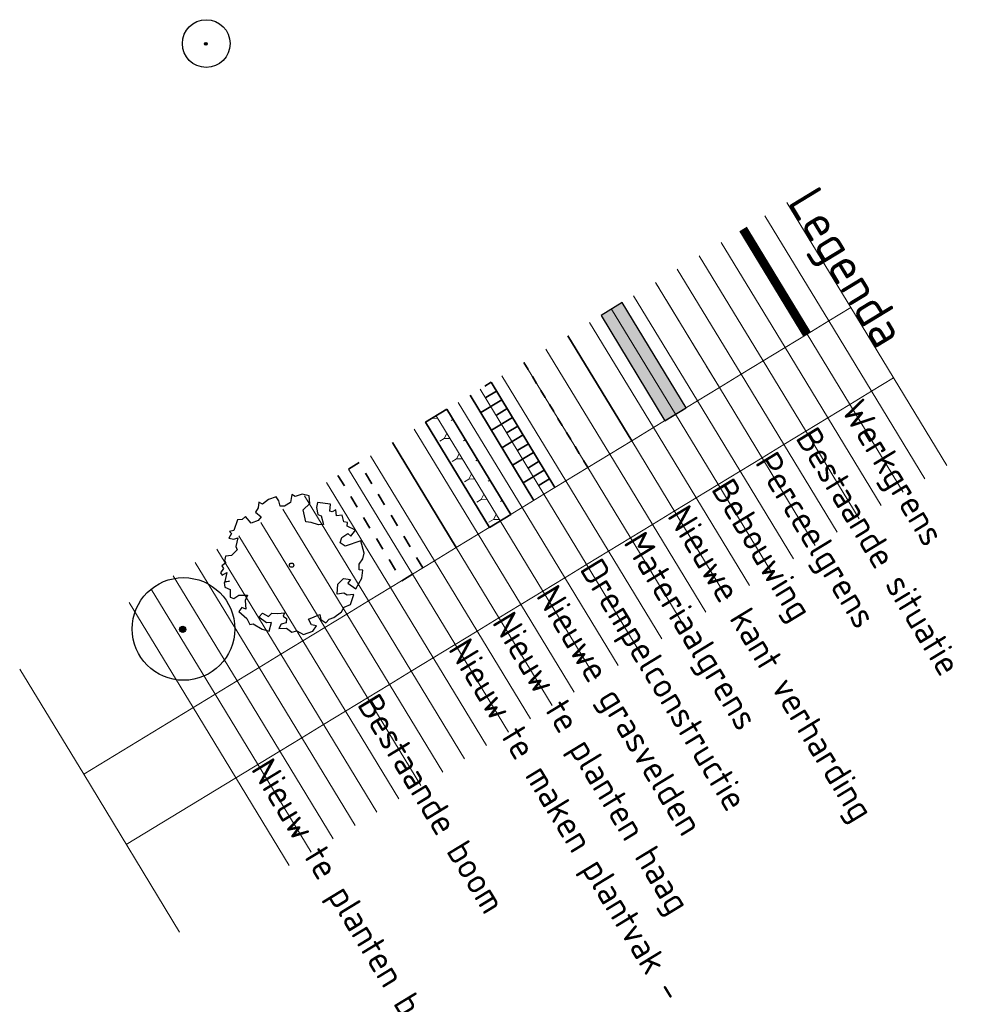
# Model space of a CAD drawing. Header units: metres. Extents: x 133800 to 134314, y 432795 to 433442.
# Tile 20 of 21: x 134267 to 134314, y 433163 to 433211. Entities that reach past the tile are written whole.
import ezdxf

# ---------------------------------------------------------------- set-up
doc = ezdxf.new("R2010")
doc.units = ezdxf.units.M
for name, pattern in [('ACAD_ISO02W100', [15, 12, -3]), ('DASHED2', [0.375, 0.25, -0.125]), ('XX-HIDDEN', [4, 2, -2])]:
    doc.linetypes.add(name, pattern=pattern)
doc.layers.get('DEFPOINTS').update_dxf_attribs({"color": 201, "lineweight": 0})
for name, color, linetype, lineweight in [('B-WE-GR-BOOM-S', 90, 'Continuous', 25), ('B-WE-KG-WERKGRENS-G', 7, 'XX-WERKGRENS', 35), ('B-XX-OG-TERREIN_CULTUURSCHEIDING-GV', 7, 'Continuous', 18), ('Legenda Tekst', 7, 'XX-WERKGRENS', 35), ('N-XX-GR-BEPLANTING-A-200', 92, 'Continuous', 18), ('N-XX-GR-BOOM-S', 90, 'Continuous', 25), ('N-XX-GR-HAAG-G', 90, 'GR-HAAG1', 35), ('N-XX-VH-KANTOPSLUITING_ACHTERKANTBAND-G', 50, 'Continuous', 35), ('N-XX-VH-MATERIAALGRENS-G', 7, 'XX-HIDDEN', 35)]:
    doc.layers.add(name, color=color, linetype=linetype, lineweight=lineweight)
doc.layers.add('B-XX-AL-ARC-bebouwing', color=254, linetype='Continuous')
doc.layers.add('B-XX-AL-KADASTRALEGRENS-G', color=7, linetype='DASHED2', lineweight=18, true_color=0xc70000)
doc.styles.get("Standard").update_dxf_attribs({"font": 'NLCS-ISO.ttf'})
doc.linetypes.add('GR-HAAG1', pattern='A,6,[176,NLCS.shx,S=0.125,R=0,X=0,Y=0],-2', length=8)
doc.linetypes.add('XX-WERKGRENS', pattern='A,0,[137,NLCS.SHX,S=0.5,R=0,X=0,Y=0],-30', length=30)

# ---------------------------------------------------------------- blocks, each defined once
blk = doc.blocks.new('SGR-BOOM_KROON-SO')
at = {"ltscale": 0.1}
h = blk.add_hatch(color=256, dxfattribs=at)
edge = h.paths.add_edge_path()
edge.add_arc((0, 0), 0.15, 0, 360)
for radius in [2.5, 0.045]:
    blk.add_circle((0.04, 0.02), radius)
blk.add_circle((0, 0), 0.15, dxfattribs=at)
blk = doc.blocks.new('SGR-BOOM_06')
at = {"linetype": 'Continuous', "flags": 128}
blk.add_lwpolyline([(2.698, 3.52), (2.53, 3.939), (2.197, 4.064), (1.945, 4.524), (1.273, 4.692), (0.855, 4.524), (1.108, 4.273), (1.064, 3.812), (0.228, 3.98), (0.352, 4.315), (0.184, 4.692), (-0.15, 4.609), (-0.486, 4.692), (-1.155, 4.65), (-1.491, 4.483), (-1.952, 4.565), (-2.539, 4.105), (-2.12, 3.896), (-1.994, 3.644), (-1.575, 3.435), (-1.994, 2.89), (-2.539, 2.766), (-2.915, 3.099), (-2.62, 3.217), (-2.873, 3.855), (-3.628, 3.435), (-4.004, 3.016), (-3.794, 2.848), (-4.004, 2.514), (-4.425, 2.346), (-4.717, 2.054), (-5.01, 1.214), (-3.88, 0.921), (-3.712, 0.544), (-4.004, 0.293), (-4.507, 0.293), (-4.602, 0.556), (-5.093, 0.376), (-4.758, -0.168), (-4.925, -0.377), (-4.717, -0.545), (-4.884, -1.006), (-4.532, -1.182), (-4.717, -1.551), (-4.424, -1.592), (-4.293, -1.707), (-4.619, -2.107), (-3.921, -2.682), (-3.668, -2.431), (-3.46, -1.97), (-3.627, -1.761), (-3.419, -1.174), (-3.124, -1.342), (-2.788, -1.761), (-2.496, -2.01), (-2.788, -2.808), (-3.419, -2.932), (-3.668, -3.394), (-3.333, -3.771), (-2.832, -3.897), (-2.769, -4.022), (-2.706, -4.148), (-2.328, -3.729), (-1.826, -3.729), (-1.575, -3.897), (-1.699, -4.273), (-1.699, -4.609), (-1.154, -4.736), (-0.61, -4.692), (-0.486, -4.945), (-0.233, -4.65), (0.101, -4.483), (-0.059, -4.007), (0.269, -3.896), (0.773, -4.023), (0.856, -4.609), (1.149, -4.565), (1.442, -4.736), (2.071, -4.232), (2.365, -4.356), (2.322, -4.147), (2.657, -3.98), (2.406, -3.728), (2.113, -3.644), (2.574, -3.226), (2.615, -2.975), (3.16, -2.848), (3.538, -3.058), (3.787, -2.807), (3.77, -2.633), (4.123, -2.633), (4.123, -2.387), (4.459, -2.263), (4.459, -2.054), (4.082, -2.054), (4.543, -1.591), (4.25, -1.425), (4.627, -1.55), (4.752, -1.257), (4.543, -0.921), (4.835, -0.461), (4.668, -0.252), (4.25, -0.252), (3.746, 0.085), (4.082, 0.294), (4.375, 0.838), (4.543, 0.589), (4.876, 0.713), (4.667, 1.425), (4.711, 1.886), (4.5, 1.97), (4.164, 2.64), (3.828, 3.013), (3.374, 2.604), (3.663, 2.431), (3.914, 1.802), (3.537, 1.718), (3.327, 2.136), (2.991, 2.054), (2.657, 2.305), (2.238, 2.514), (2.447, 2.682), (2.321, 2.932), (2.53, 3.184), (2.866, 3.059), (3.159, 3.227)], close=True, dxfattribs=at)
blk.add_circle((0, 0), 0.15)

msp = doc.modelspace()

# ---------------------------------------------------------------- hatches: boundary and pattern name
at = {"layer": 'B-XX-AL-ARC-bebouwing'}
h = msp.add_hatch(color=256, dxfattribs=at)
h.dxf.hatch_style = 1
h.paths.add_polyline_path([(134296.759, 433197.613), (134295.734, 433196.989), (134298.851, 433191.862), (134299.876, 433192.486)])
at = {"layer": 'N-XX-GR-BEPLANTING-A-200'}
h = msp.add_hatch(dxfattribs=at)
h.set_pattern_fill('AGR-BEPLANTING_SOORT_01', color=256, scale=0.2, pattern_type=2)
h.set_pattern_definition([(1.303, (134282.3617, 433188.8579), (0.55446, 1.01287), [0.28868, -0.86603]), (61.303, (134282.3617, 433188.8579), (-0.59994, 0.98661), [0.28868, -0.86603]), (211.303, (134282.3617, 433188.8579), (-0.55446, -1.01287), [0.25, -1.75])])
h.paths.add_polyline_path([(134288.215, 433192.417), (134287.189, 433191.793), (134290.307, 433186.667), (134291.332, 433187.29)])

# ---------------------------------------------------------------- linework, layer by layer
at = {"layer": 'B-WE-KG-WERKGRENS-G', "linetype": 'ACAD_ISO02W100', "ltscale": 0.2, "const_width": 0.433, "flags": 128}
msp.add_lwpolyline([(134305.772, 433196.071), (134302.654, 433201.198)], dxfattribs=at)
at = {"layer": 'B-WE-KG-WERKGRENS-G'}
msp.add_lwpolyline([(134302.82, 433201.059), (134305.733, 433196.269)], dxfattribs=at)
msp.add_lwpolyline([(134302.82, 433201.059), (134305.733, 433196.269)], dxfattribs=at)
at = {"layer": 'B-XX-AL-ARC-bebouwing'}
msp.add_lwpolyline([(134296.759, 433197.613), (134295.734, 433196.989), (134298.851, 433191.862), (134299.876, 433192.486)], close=True, dxfattribs=at)
at = {"layer": 'B-XX-AL-KADASTRALEGRENS-G', "ltscale": 5}
msp.add_lwpolyline([(134301.5, 433193.473), (134298.382, 433198.6)], dxfattribs=at)
at = {"layer": 'B-XX-OG-TERREIN_CULTUURSCHEIDING-GV', "color": 253}
msp.add_lwpolyline([(134303.636, 433194.772), (134300.518, 433199.899)], dxfattribs=at)
at = {"layer": 'DEFPOINTS'}
for points in [[(134304.791, 433202.496), (134307.908, 433197.37), (134312.584, 433189.68)], [(134303.722, 433201.847), (134306.84, 433196.72), (134311.516, 433189.031)], [(134302.654, 433201.198), (134305.772, 433196.071), (134310.448, 433188.381)], [(134301.586, 433200.548), (134304.704, 433195.422), (134309.38, 433187.732)], [(134300.518, 433199.899), (134303.636, 433194.772), (134308.312, 433187.082)], [(134299.45, 433199.249), (134302.568, 433194.123), (134307.244, 433186.433)], [(134298.382, 433198.6), (134301.5, 433193.473), (134306.176, 433185.783)], [(134297.314, 433197.95), (134300.432, 433192.824), (134305.108, 433185.134)], [(134270.527, 433174.639), (134278.003, 433179.185), (134279.071, 433179.835), (134280.139, 433180.484), (134281.207, 433181.133), (134282.275, 433181.783), (134283.343, 433182.432), (134284.411, 433183.082), (134285.479, 433183.731), (134286.547, 433184.381), (134287.615, 433185.03), (134288.683, 433185.68), (134289.751, 433186.329), (134290.819, 433186.979), (134291.887, 433187.628), (134292.955, 433188.277), (134294.023, 433188.927), (134295.091, 433189.576), (134296.159, 433190.226), (134297.228, 433190.875), (134298.296, 433191.525), (134299.364, 433192.174), (134300.432, 433192.824), (134301.5, 433193.473), (134302.568, 433194.123), (134303.636, 433194.772), (134304.704, 433195.422), (134305.772, 433196.071), (134306.84, 433196.72), (134307.908, 433197.37)], [(134296.246, 433197.301), (134299.364, 433192.174), (134304.04, 433184.484)], [(134295.178, 433196.651), (134298.296, 433191.525), (134302.972, 433183.835)], [(134294.11, 433196.002), (134297.228, 433190.875), (134301.904, 433183.185)], [(134293.042, 433195.352), (134296.159, 433190.226), (134300.836, 433182.536)], [(134291.974, 433194.703), (134295.091, 433189.576), (134299.768, 433181.887)], [(134272.605, 433171.221), (134280.081, 433175.767), (134281.149, 433176.417), (134282.217, 433177.066), (134283.285, 433177.716), (134284.353, 433178.365), (134285.421, 433179.015), (134286.489, 433179.664), (134287.557, 433180.314), (134288.625, 433180.963), (134289.693, 433181.612), (134290.761, 433182.262), (134291.83, 433182.911), (134292.898, 433183.561), (134293.966, 433184.21), (134295.034, 433184.86), (134296.102, 433185.509), (134297.17, 433186.159), (134298.238, 433186.808), (134299.306, 433187.458), (134300.374, 433188.107), (134301.442, 433188.757), (134302.51, 433189.406), (134303.578, 433190.055), (134304.646, 433190.705), (134305.714, 433191.354), (134306.782, 433192.004), (134307.85, 433192.653), (134308.918, 433193.303), (134309.986, 433193.952)], [(134290.906, 433194.054), (134294.023, 433188.927), (134298.699, 433181.237)], [(134289.838, 433193.404), (134292.955, 433188.277), (134297.631, 433180.588)], [(134288.77, 433192.755), (134291.887, 433187.628), (134296.563, 433179.938)], [(134287.702, 433192.105), (134290.819, 433186.979), (134295.495, 433179.289)], [(134286.634, 433191.456), (134289.751, 433186.329), (134294.427, 433178.639)], [(134285.566, 433190.806), (134288.683, 433185.68), (134293.359, 433177.99)], [(134284.498, 433190.157), (134287.615, 433185.03), (134292.291, 433177.34)], [(134283.43, 433189.507), (134286.547, 433184.381), (134291.223, 433176.691)], [(134282.362, 433188.858), (134285.479, 433183.731), (134290.155, 433176.041)], [(134281.294, 433188.208), (134284.411, 433183.082), (134289.087, 433175.392)], [(134280.226, 433187.559), (134283.343, 433182.432), (134288.019, 433174.743)], [(134279.158, 433186.91), (134282.275, 433181.783), (134286.951, 433174.093)], [(134278.09, 433186.26), (134281.207, 433181.133), (134285.883, 433173.444)], [(134277.022, 433185.611), (134280.139, 433180.484), (134284.815, 433172.794)], [(134275.953, 433184.961), (134279.071, 433179.835), (134283.747, 433172.145)], [(134274.885, 433184.312), (134278.003, 433179.185), (134282.679, 433171.495)], [(134273.817, 433183.662), (134276.935, 433178.536), (134281.611, 433170.846)], [(134272.749, 433183.013), (134275.867, 433177.886), (134280.543, 433170.196)], [(134267.409, 433179.765), (134270.527, 433174.639), (134275.203, 433166.949)]]:
    msp.add_lwpolyline(points, dxfattribs=at)
at = {"layer": 'N-XX-GR-HAAG-G', "ltscale": 0.2}
msp.add_line((134285.566, 433190.806), (134288.683, 433185.68), dxfattribs=at)
at = {"layer": 'N-XX-VH-KANTOPSLUITING_ACHTERKANTBAND-G'}
for p, q in [((134294.11, 433196.002), (134297.228, 433190.875)), ((134290.065, 433193.542), (134290.388, 433193.738)), ((134290.38, 433193.734), (134293.489, 433188.602)), ((134290.127, 433192.994), (134290.639, 433193.306)), ((134289.354, 433193.112), (134292.463, 433187.981)), ((134289.873, 433192.255), (134290.898, 433192.878)), ((134290.644, 433192.139), (134291.157, 433192.451)), ((134290.391, 433191.399), (134291.416, 433192.023)), ((134291.162, 433191.284), (134291.675, 433191.595)), ((134290.909, 433190.544), (134291.934, 433191.168)), ((134291.68, 433190.428), (134292.193, 433190.74)), ((134291.427, 433189.689), (134292.452, 433190.312)), ((134292.2, 433189.574), (134292.713, 433189.885)), ((134291.946, 433188.834), (134292.971, 433189.458)), ((134292.718, 433188.718), (134293.23, 433189.03))]:
    msp.add_line(p, q, dxfattribs=at)
at = {"layer": 'N-XX-VH-KANTOPSLUITING_ACHTERKANTBAND-G', "ltscale": 0.3}
msp.add_lwpolyline([(134288.215, 433192.417), (134287.189, 433191.793), (134290.307, 433186.667), (134291.332, 433187.29)], close=True, dxfattribs=at)
at = {"layer": 'N-XX-VH-KANTOPSLUITING_ACHTERKANTBAND-G', "linetype": 'XX-HIDDEN', "ltscale": 0.3}
msp.add_lwpolyline([(134283.942, 433189.819), (134282.917, 433189.196), (134286.034, 433184.069), (134287.06, 433184.692)], close=True, dxfattribs=at)
at = {"layer": 'N-XX-VH-MATERIAALGRENS-G', "ltscale": 0.2}
msp.add_line((134291.974, 433194.703), (134295.091, 433189.576), dxfattribs=at)

# ---------------------------------------------------------------- block references
at = {"layer": 'B-WE-GR-BOOM-S', "linetype": 'Continuous', "xscale": 0.4653494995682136, "yscale": 0.4653494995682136, "zscale": 0.4653494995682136}
msp.add_blockref('SGR-BOOM_KROON-SO', (134276.479, 433210.222), dxfattribs=at)
at = {"layer": 'B-WE-GR-BOOM-S', "linetype": 'Continuous'}
msp.add_blockref('SGR-BOOM_KROON-SO', (134275.353, 433181.698), dxfattribs=at)
at = {"layer": 'N-XX-GR-BOOM-S', "xscale": 0.6955700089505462, "yscale": 0.6955700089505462, "zscale": 0.6955700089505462, "rotation": 213.0148718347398}
msp.add_blockref('SGR-BOOM_06', (134280.657, 433184.825), dxfattribs=at)

# ---------------------------------------------------------------- texts
at = {"layer": 'Legenda Tekst', "rotation": 301.3031}
for s, width, heights, insert, char_height, attachment_point in [('Legenda', 4.04008, [0], (134304.35, 433202.229), 1.75, 7), ('Werkgrens', 18.67003, [0], (134307.78, 433192.611), 1.25, 4), ('Bestaande situatie', 18.67003, [0], (134305.714, 433191.354), 1.25, 4), ('Perceelgrens', 14.22167, [0], (134303.578, 433190.055), 1.25, 4), ('Bebouwing', 10.05256, [1.625], (134301.442, 433188.757), 1.25, 4), ('Nieuwe kant verharding', 27.27744, [0], (134299.293, 433187.45), 1.25, 4), ('Materiaalgrens', 20.23335, [0], (134297.17, 433186.159), 1.25, 4), ('Drempelconstructie', 20.23335, [0], (134295.034, 433184.86), 1.25, 4)]:
    msp.add_mtext_dynamic_manual_height_columns(s, width=width, gutter_width=1, heights=heights, dxfattribs=dict(at, insert=insert, char_height=char_height, attachment_point=attachment_point))
at = {"layer": 'Legenda Tekst', "char_height": 1.25, "attachment_point": 4, "rotation": 301.3031}
for s, insert, width in [('Nieuwe grasvelden', (134292.898, 433183.561), 16), ('Nieuw te planten haag', (134290.761, 433182.262), 17.25), ('Nieuw te maken plantvak - optioneel', (134288.625, 433180.963), 28.5), ('Bestaande boom', (134284.353, 433178.365), 12.375), ('Nieuw te planten boom', (134279.013, 433175.118), 17.5)]:
    msp.add_mtext(s, dxfattribs=dict(at, insert=insert, width=width))

doc.saveas('drawing.dxf')
